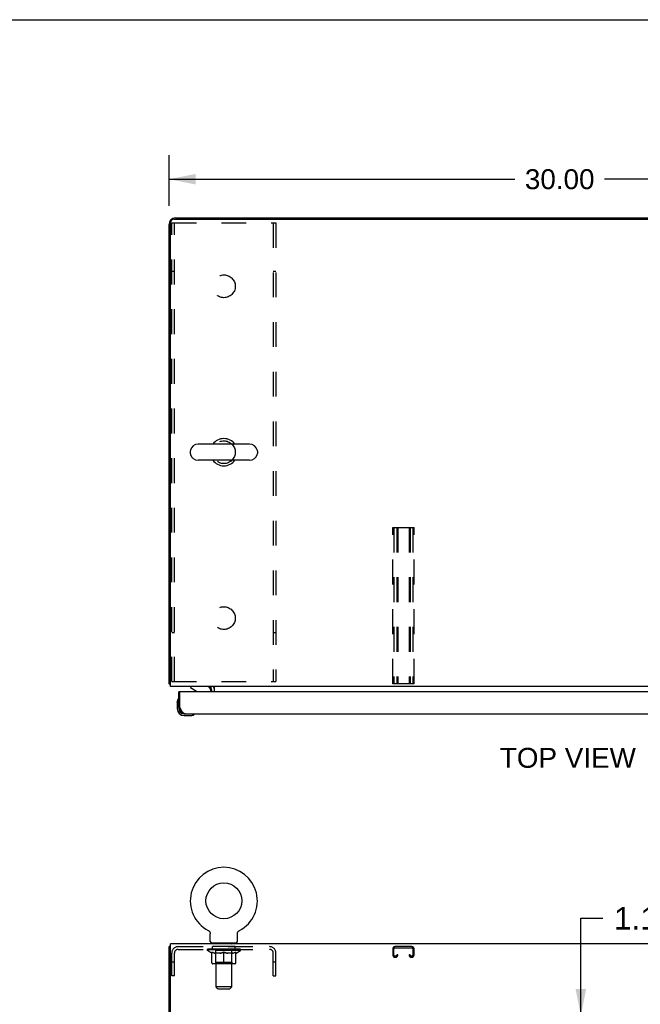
# Model space of a CAD drawing. Header units: inches. Extents: x 0 to 173, y 0 to 112.
# Tile 7 of 13: x 44 to 68, y 74 to 112. Entities that reach past the tile are written whole.
import ezdxf

# ---------------------------------------------------------------- set-up
doc = ezdxf.new("R2010")
doc.units = ezdxf.units.IN
doc.header["$LTSCALE"] = 9.537
doc.header["$MEASUREMENT"] = 0
doc.linetypes.add('HIDDEN', pattern=[0.2, 0.1, -0.1])
doc.layers.get('0').update_dxf_attribs({"linetype": 'CONTINUOUS'})
for name, color, linetype in [('02___PRT_ALL_AXES', 7, 'CONTINUOUS'), ('2PC_BODY', 7, 'CONTINUOUS'), ('DEFAULT_2', 8, 'HIDDEN'), ('DIMENSIONS', 7, 'CONTINUOUS')]:
    doc.layers.add(name, color=color, linetype=linetype)
doc.styles.get("Standard").update_dxf_attribs({"font": 'arial.ttf'})
doc.dimstyles.new('DIMSTYLE_1', dxfattribs={"dimtxt": 0.765, "dimasz": 1.02, "dimexe": 0.09, "dimexo": 0.07, "dimgap": 0.0375, "dimtad": 0, "dimtih": 1, "dimtoh": 1, "dimzin": 4, "dimdsep": 46, "dimtxsty": 'Standard', "dimblk": '_FILLED', "dimblk1": '_FILLED', "dimblk2": '_FILLED', "dimcen": 0.09, "dimazin": 1, "dimtfac": 1, "dimtdec": 3, "dimtofl": 0, "dimtmove": 0, "dimatfit": 3, "dimldrblk": '_FILLED', "dimfxl": 0, "dimtolj": 1, "dimtzin": 4, "dimarcsym": 0})
doc.dimstyles.new('DIMSTYLE_2', dxfattribs={"dimtxt": 0.867, "dimasz": 1.02, "dimexe": 0.09, "dimexo": 0.07, "dimgap": 0.0425, "dimtad": 0, "dimtih": 1, "dimtoh": 1, "dimzin": 4, "dimdsep": 46, "dimtxsty": 'Standard', "dimblk": '_FILLED', "dimblk1": '_FILLED', "dimblk2": '_FILLED', "dimcen": 0.09, "dimazin": 1, "dimtfac": 1, "dimtdec": 3, "dimtofl": 0, "dimtmove": 0, "dimatfit": 3, "dimldrblk": '_FILLED', "dimfxl": 0, "dimtolj": 1, "dimtzin": 4, "dimarcsym": 0})

# ---------------------------------------------------------------- blocks, each defined once
blk = doc.blocks.new('_FILLED')
at = {"color": 0, "linetype": 'ByBlock'}
blk.add_solid([(0, 0), (-1, 0.2), (-1, -0.2)], dxfattribs=at)
blk = doc.blocks.new('*D1')
at = {"layer": '2PC_BODY', "color": 2, "linetype": 'Continuous'}
for p, q in [((50.103, 105.049), (50.103, 106.99)), ((80.103, 105.181), (80.103, 106.99)), ((50.103, 106.072), (63.384, 106.072)), ((80.103, 106.072), (66.822, 106.072))]:
    blk.add_line(p, q, dxfattribs=at)
at = {"layer": '2PC_BODY', "color": 2, "linetype": 'Continuous', "xscale": 1.02, "yscale": 1.02, "zscale": 1.02, "rotation": 180}
blk.add_blockref('_FILLED', (50.103, 106.072), dxfattribs=at)
at = {"layer": '2PC_BODY', "color": 2, "linetype": 'Continuous', "xscale": 1.02, "yscale": 1.02, "zscale": 1.02}
blk.add_blockref('_FILLED', (80.103, 106.072), dxfattribs=at)
at = {"layer": '2PC_BODY', "color": 2, "linetype": 'Continuous', "insert": (65.103, 106.454), "char_height": 0.765, "width": 2.67323, "attachment_point": 2, "line_spacing_factor": 0.9}
blk.add_mtext('30.00', dxfattribs=at)
blk = doc.blocks.new('*D14')
at = {"layer": 'DIMENSIONS', "color": 2, "linetype": 'Continuous'}
for p, q in [((65.916, 73.938), (65.916, 77.674)), ((65.916, 77.674), (66.757, 77.674)), ((65.916, 72.813), (65.916, 70.773))]:
    blk.add_line(p, q, dxfattribs=at)
at = {"layer": 'DIMENSIONS', "color": 2, "linetype": 'Continuous', "xscale": 1.02, "yscale": 1.02, "zscale": 1.02}
for p, rotation in [((65.916, 73.938), 270), ((65.916, 72.813), 90)]:
    blk.add_blockref('_FILLED', p, dxfattribs=dict(at, rotation=rotation))
at = {"layer": 'DIMENSIONS', "color": 2, "linetype": 'Continuous', "insert": (67.191, 78.108), "char_height": 0.867, "width": 2.35605, "attachment_point": 1, "line_spacing_factor": 0.9}
blk.add_mtext('1.13', dxfattribs=at)

msp = doc.modelspace()

# ---------------------------------------------------------------- linework, layer by layer
at = {"color": 7, "linetype": 'Continuous'}
for p, q in [((0, 112.2), (173.4, 112.2)), ((53.194, 95.888), (51.219, 95.888)), ((50.919, 95.625), (50.919, 95.538)), ((53.494, 95.625), (53.494, 95.538)), ((53.194, 95.276), (51.219, 95.276)), ((50.155, 86.686), (50.103, 86.686)), ((50.54, 86.378), (50.478, 86.378)), ((50.92, 86.582), (50.92, 86.543)), ((50.92, 86.543), (51.158, 86.405)), ((51.707, 86.378), (51.707, 86.425)), ((51.744, 86.581), (51.71, 86.546)), ((50.418, 85.983), (50.421, 86.021)), ((50.418, 85.983), (50.418, 85.727)), ((50.464, 86.118), (50.464, 86.118)), ((50.478, 85.77), (50.478, 85.727)), ((50.478, 85.77), (50.52, 85.77)), ((50.681, 85.524), (50.724, 85.524)), ((51.066, 85.509), (51.07, 85.509)), ((51.07, 85.509), (51.071, 85.51)), ((50.681, 85.464), (50.937, 85.464)), ((51.607, 77.207), (51.612, 77.204)), ((51.607, 77.207), (51.607, 77.207)), ((51.608, 77.206), (51.61, 77.205)), ((51.612, 77.204), (51.616, 77.202)), ((51.616, 77.202), (51.62, 77.199)), ((51.62, 77.199), (51.625, 77.196)), ((51.625, 77.196), (51.629, 77.193)), ((51.629, 77.193), (51.633, 77.189)), ((51.633, 77.189), (51.637, 77.186)), ((51.637, 77.186), (51.641, 77.182)), ((51.641, 77.182), (51.644, 77.179)), ((51.644, 77.179), (51.648, 77.175)), ((52.766, 77.175), (52.769, 77.179)), ((52.769, 77.179), (52.773, 77.182)), ((52.773, 77.182), (52.777, 77.186)), ((52.777, 77.186), (52.781, 77.189)), ((52.781, 77.189), (52.785, 77.193)), ((52.785, 77.193), (52.789, 77.196)), ((52.789, 77.196), (52.793, 77.199)), ((52.793, 77.199), (52.797, 77.202)), ((52.797, 77.202), (52.802, 77.204)), ((52.797, 77.202), (52.799, 77.203)), ((52.802, 77.204), (52.806, 77.207)), ((52.803, 77.205), (52.805, 77.206)), ((52.806, 77.207), (52.806, 77.207)), ((51.651, 77.171), (51.654, 77.167)), ((51.654, 77.167), (51.658, 77.162)), ((51.657, 77.163), (51.66, 77.158)), ((51.66, 77.158), (51.663, 77.154)), ((51.663, 77.154), (51.666, 77.149)), ((51.666, 77.149), (51.668, 77.145)), ((51.668, 77.145), (51.671, 77.14)), ((51.671, 77.14), (51.673, 77.135)), ((51.673, 77.135), (51.675, 77.13)), ((51.676, 77.125), (51.678, 77.12)), ((51.678, 77.12), (51.679, 77.115)), ((51.679, 77.115), (51.68, 77.11)), ((51.68, 77.11), (51.681, 77.105)), ((51.681, 77.105), (51.682, 77.1)), ((51.684, 76.787), (51.684, 77.08)), ((52.73, 77.089), (52.731, 77.095)), ((52.73, 77.084), (52.73, 77.089)), ((52.73, 77.084), (52.73, 77.089)), ((52.73, 77.08), (52.73, 77.084)), ((52.73, 76.787), (52.73, 77.08)), ((52.731, 77.1), (52.732, 77.105)), ((52.731, 77.095), (52.731, 77.1)), ((52.732, 77.105), (52.733, 77.11)), ((52.733, 77.11), (52.734, 77.115)), ((52.734, 77.115), (52.736, 77.12)), ((52.736, 77.12), (52.737, 77.125)), ((52.737, 77.125), (52.739, 77.13)), ((52.739, 77.13), (52.741, 77.135)), ((52.741, 77.135), (52.743, 77.14)), ((52.743, 77.14), (52.745, 77.145)), ((52.745, 77.145), (52.748, 77.149)), ((52.748, 77.149), (52.75, 77.154)), ((52.75, 77.154), (52.753, 77.158)), ((52.753, 77.158), (52.756, 77.163)), ((52.756, 77.162), (52.759, 77.167)), ((52.759, 77.167), (52.762, 77.171)), ((52.762, 77.171), (52.766, 77.175)), ((50.155, 76.584), (50.103, 76.584)), ((51.707, 76.718), (51.707, 76.688)), ((52.707, 76.718), (51.707, 76.718)), ((52.707, 76.718), (52.707, 76.688))]:
    msp.add_line(p, q, dxfattribs=at)
at = {"color": 3, "linetype": 'Continuous'}
for p, q in [((50.28, 104.53), (79.926, 104.53)), ((50.349, 104.582), (79.999, 104.582)), ((50.103, 86.686), (50.103, 104.335)), ((50.155, 86.582), (50.155, 104.405)), ((80.051, 86.582), (50.155, 86.582)), ((50.478, 85.77), (50.478, 86.378)), ((50.52, 85.77), (50.52, 86.358)), ((79.103, 86.378), (50.54, 86.378)), ((51.707, 86.542), (51.708, 86.543)), ((51.708, 86.544), (51.713, 86.55)), ((51.708, 86.543), (51.708, 86.544)), ((51.713, 86.55), (51.714, 86.552)), ((51.749, 86.378), (51.749, 86.439)), ((51.853, 86.378), (51.853, 86.582)), ((50.54, 85.733), (50.533, 85.745)), ((50.546, 85.72), (50.54, 85.733)), ((50.553, 85.708), (50.546, 85.72)), ((50.724, 85.524), (78.919, 85.524)), ((50.103, 4.792), (50.103, 76.584)), ((50.155, 73.508), (50.155, 76.688)), ((80.051, 76.688), (50.155, 76.688))]:
    msp.add_line(p, q, dxfattribs=at)
for points in [[(50.13, 86.671), (50.127, 86.672), (50.123, 86.673), (50.12, 86.674), (50.117, 86.674), (50.115, 86.675), (50.112, 86.676), (50.11, 86.677), (50.108, 86.678), (50.106, 86.679), (50.105, 86.68), (50.104, 86.681), (50.103, 86.683), (50.103, 86.684), (50.103, 86.686)], [(50.155, 86.666), (50.155, 86.666), (50.15, 86.667), (50.146, 86.668), (50.142, 86.669), (50.138, 86.67), (50.13, 86.671)], [(51.706, 86.541), (51.706, 86.541), (51.706, 86.541), (51.706, 86.542), (51.707, 86.542)], [(51.714, 86.552), (51.716, 86.554), (51.717, 86.556), (51.719, 86.559), (51.721, 86.561)], [(51.721, 86.561), (51.723, 86.563), (51.725, 86.566), (51.727, 86.568), (51.73, 86.57), (51.732, 86.573), (51.734, 86.575)], [(51.734, 86.575), (51.737, 86.577), (51.739, 86.578), (51.741, 86.58), (51.743, 86.58)], [(50.533, 85.745), (50.523, 85.764), (50.52, 85.77)], [(50.724, 85.524), (50.721, 85.524), (50.718, 85.524), (50.714, 85.524), (50.711, 85.525), (50.708, 85.526), (50.704, 85.526), (50.701, 85.527), (50.698, 85.529), (50.695, 85.53), (50.691, 85.531), (50.688, 85.533), (50.685, 85.535), (50.681, 85.537), (50.678, 85.539), (50.675, 85.541), (50.671, 85.544), (50.668, 85.546), (50.665, 85.549), (50.662, 85.552), (50.658, 85.555), (50.655, 85.558), (50.652, 85.561), (50.648, 85.564), (50.645, 85.568), (50.642, 85.571), (50.638, 85.575), (50.635, 85.579), (50.632, 85.583), (50.629, 85.587), (50.625, 85.591), (50.622, 85.596), (50.619, 85.6), (50.615, 85.605), (50.612, 85.609), (50.609, 85.614), (50.605, 85.619), (50.602, 85.624), (50.599, 85.629), (50.596, 85.634), (50.592, 85.64), (50.589, 85.645), (50.586, 85.65), (50.582, 85.656), (50.579, 85.661), (50.576, 85.667), (50.572, 85.673), (50.569, 85.679), (50.566, 85.684), (50.563, 85.69), (50.559, 85.696), (50.556, 85.702), (50.553, 85.708)]]:
    msp.add_lwpolyline(points, dxfattribs=at)
at = {"color": 7, "linetype": 'Continuous'}
for points in [[(50.464, 86.118), (50.464, 86.117), (50.464, 86.115), (50.463, 86.112)], [(51.071, 85.51), (51.072, 85.51), (51.073, 85.51)], [(51.648, 77.175), (51.651, 77.171), (51.654, 77.167)], [(51.675, 77.13), (51.676, 77.125), (51.678, 77.12)], [(51.682, 77.1), (51.683, 77.095), (51.683, 77.089)], [(51.683, 77.095), (51.683, 77.089), (51.684, 77.084), (51.684, 77.08)]]:
    msp.add_lwpolyline(points, dxfattribs=at)
msp.add_circle((52.207, 78.346), 0.688, dxfattribs=at)
at = {"color": 3, "linetype": 'Continuous'}
for centre, radius, start, end in [((50.349, 104.335), 0.246, 90, 180), ((50.28, 104.405), 0.125, 90, 180), ((50.54, 86.358), 0.02, 90, 180), ((51.606, 86.439), 0.142, 0, 90), ((50.724, 85.77), 0.246, 180, 270)]:
    msp.add_arc(centre, radius, start, end, dxfattribs=at)
at = {"color": 7, "linetype": 'Continuous'}
for centre, radius, start, end in [((52.207, 95.582), 0.523, 35.8102, 144.1898), ((51.219, 95.582), 0.306, 90, 164.3697), ((53.194, 95.582), 0.306, 15.6303, 90), ((51.063, 95.625), 0.144, 164.3697, 180), ((51.063, 95.538), 0.144, 180, 195.6303), ((51.219, 95.582), 0.306, 195.6303, 270), ((53.194, 95.582), 0.306, 270, 344.3697), ((53.35, 95.625), 0.144, 0, 15.6303), ((53.35, 95.538), 0.144, 344.3697, 360), ((52.207, 95.582), 0.523, 215.8091, 324.1909), ((51.108, 86.318), 0.1, 36.5468, 59.908), ((51.55, 86.425), 0.157, 0, 90), ((51.606, 86.439), 0.246, 0, 35.3265), ((50.668, 85.983), 0.25, 149.1101, 180), ((50.466, 86.104), 0.015, 96.3796, 149.1101), ((50.463, 86.104), 0.015, 0, 83.6204), ((50.681, 85.727), 0.263, 180, 270), ((50.681, 85.727), 0.203, 180, 270), ((50.937, 85.714), 0.25, 270, 300.8899), ((51.058, 85.509), 0.015, 6.3796, 90), ((51.058, 85.512), 0.015, 300.8899, 353.6204), ((52.207, 78.346), 1.288, 297.7005, 242.2995), ((51.753, 76.787), 0.069, 180, 270), ((52.661, 76.787), 0.069, 270, 360)]:
    msp.add_arc(centre, radius, start, end, dxfattribs=at)
at = {"layer": '02___PRT_ALL_AXES', "color": 8, "linetype": 'HIDDEN'}
for p, q in [((51.769, 76.48), (51.769, 76.584)), ((52.644, 76.584), (51.769, 76.584)), ((52.644, 76.48), (51.769, 76.48)), ((52.644, 76.48), (52.644, 76.584))]:
    msp.add_line(p, q, dxfattribs=at)
for centre in [(52.207, 101.957), (52.207, 95.582), (52.207, 89.207)]:
    msp.add_circle(centre, 0.438, dxfattribs=at)
at = {"layer": 'DEFAULT_2', "color": 8, "linetype": 'HIDDEN'}
for p, q in [((50.207, 86.769), (50.207, 104.394)), ((50.207, 104.394), (54.207, 104.394)), ((50.311, 86.769), (50.311, 104.394)), ((54.103, 104.394), (54.103, 86.769)), ((54.207, 104.394), (54.207, 86.769)), ((50.311, 102.519), (50.207, 102.519)), ((54.207, 102.519), (54.103, 102.519)), ((58.696, 86.686), (58.696, 92.686)), ((58.696, 92.686), (59.509, 92.686)), ((58.736, 92.686), (58.736, 86.686)), ((58.844, 92.686), (58.844, 86.686)), ((58.884, 92.686), (58.884, 86.686)), ((59.321, 92.686), (59.321, 86.686)), ((59.361, 92.686), (59.361, 86.686)), ((59.469, 92.686), (59.469, 86.686)), ((59.509, 86.686), (59.509, 92.686)), ((50.311, 88.644), (50.207, 88.644)), ((54.207, 88.644), (54.103, 88.644)), ((50.207, 86.769), (54.207, 86.769)), ((59.509, 86.686), (58.696, 86.686)), ((51.615, 77.203), (51.616, 77.202)), ((52.806, 77.207), (52.806, 77.207)), ((50.453, 76.584), (53.96, 76.584)), ((50.453, 76.48), (53.96, 76.48)), ((51.573, 76.441), (51.573, 76.488)), ((51.733, 76.33), (51.573, 76.441)), ((52.84, 76.441), (51.573, 76.441)), ((51.583, 76.482), (51.583, 76.488)), ((51.592, 76.478), (51.592, 76.482)), ((51.592, 76.478), (52.822, 76.478)), ((51.601, 76.478), (51.601, 76.482)), ((51.602, 76.478), (51.602, 76.482)), ((51.612, 76.482), (51.612, 76.488)), ((51.628, 76.478), (51.628, 76.482)), ((51.63, 76.478), (51.63, 76.482)), ((51.658, 76.482), (51.658, 76.488)), ((51.673, 76.478), (51.673, 76.482)), ((51.675, 76.478), (51.675, 76.482)), ((51.88, 76.481), (51.678, 76.481)), ((51.722, 76.482), (51.722, 76.488)), ((51.723, 76.478), (51.723, 76.481)), ((51.724, 76.478), (51.724, 76.481)), ((51.727, 76.478), (51.727, 76.481)), ((51.734, 76.478), (51.734, 76.482)), ((51.734, 76.478), (51.734, 76.481)), ((51.737, 76.478), (51.737, 76.482)), ((51.741, 76.478), (51.741, 76.482)), ((51.745, 76.478), (51.745, 76.481)), ((51.759, 76.478), (51.759, 76.481)), ((51.777, 76.478), (51.777, 76.481)), ((51.778, 76.478), (51.778, 76.484)), ((51.798, 76.478), (51.798, 76.481)), ((51.798, 76.478), (51.798, 76.481)), ((51.8, 76.482), (51.8, 76.488)), ((51.809, 76.478), (51.809, 76.482)), ((51.813, 76.478), (51.813, 76.482)), ((51.823, 76.478), (51.823, 76.481)), ((51.834, 76.478), (51.834, 76.485)), ((51.85, 76.478), (51.85, 76.481)), ((51.853, 76.478), (51.853, 76.481)), ((51.88, 76.478), (51.88, 76.481)), ((51.947, 76.481), (51.885, 76.481)), ((51.89, 76.482), (51.89, 76.488)), ((51.894, 76.718), (51.894, 76.688)), ((51.894, 75.97), (51.894, 76.438)), ((51.897, 76.478), (51.897, 76.482)), ((51.902, 76.478), (51.902, 76.482)), ((51.907, 75.037), (51.907, 76.684)), ((51.908, 76.478), (51.908, 76.487)), ((51.912, 76.478), (51.912, 76.481)), ((51.923, 76.478), (51.923, 76.481)), ((51.947, 76.478), (51.947, 76.481)), ((52.022, 76.481), (51.963, 76.481)), ((51.983, 76.478), (51.983, 76.481)), ((51.99, 76.482), (51.99, 76.488)), ((51.994, 76.478), (51.994, 76.482)), ((51.996, 76.478), (51.996, 76.487)), ((51.999, 76.478), (51.999, 76.482)), ((52.006, 76.478), (52.006, 76.482)), ((52.022, 76.478), (52.022, 76.481)), ((52.102, 76.481), (52.048, 76.481)), ((52.061, 76.478), (52.061, 76.481)), ((52.092, 76.481), (52.207, 76.488)), ((52.097, 76.482), (52.097, 76.488)), ((52.097, 76.482), (52.097, 76.488)), ((52.097, 76.488), (52.097, 76.488)), ((52.097, 76.478), (52.097, 76.482)), ((52.101, 76.478), (52.101, 76.482)), ((52.102, 76.478), (52.102, 76.481)), ((52.103, 76.478), (52.103, 76.482)), ((52.186, 76.481), (52.138, 76.481)), ((52.143, 76.478), (52.143, 76.481)), ((52.186, 76.478), (52.186, 76.481)), ((52.204, 76.482), (52.204, 76.482)), ((52.204, 76.478), (52.204, 76.482)), ((52.204, 76.478), (52.204, 76.482)), ((52.207, 76.482), (52.207, 76.488)), ((52.209, 76.478), (52.209, 76.482)), ((52.209, 76.478), (52.209, 76.482)), ((52.209, 76.482), (52.209, 76.482)), ((52.211, 76.481), (52.276, 76.481)), ((52.228, 76.478), (52.228, 76.481)), ((52.244, 76.481), (52.244, 76.486)), ((52.244, 76.486), (52.321, 76.481)), ((52.265, 76.481), (52.265, 76.485)), ((52.27, 76.478), (52.27, 76.481)), ((52.311, 76.478), (52.311, 76.482)), ((52.311, 76.478), (52.311, 76.481)), ((52.311, 76.481), (52.366, 76.481)), ((52.312, 76.478), (52.312, 76.482)), ((52.316, 76.482), (52.316, 76.488)), ((52.316, 76.488), (52.317, 76.488)), ((52.316, 76.478), (52.316, 76.482)), ((52.317, 76.482), (52.317, 76.488)), ((52.353, 76.478), (52.353, 76.481)), ((52.392, 76.478), (52.392, 76.481)), ((52.392, 76.481), (52.451, 76.481)), ((52.407, 76.478), (52.407, 76.482)), ((52.415, 76.478), (52.415, 76.482)), ((52.417, 76.478), (52.417, 76.487)), ((52.42, 76.478), (52.42, 76.482)), ((52.423, 76.482), (52.423, 76.488)), ((52.431, 76.478), (52.431, 76.481)), ((52.467, 76.478), (52.467, 76.481)), ((52.467, 76.481), (52.529, 76.481)), ((52.491, 76.478), (52.491, 76.481)), ((52.502, 76.478), (52.502, 76.481)), ((52.506, 76.478), (52.506, 76.487)), ((52.507, 75.037), (52.507, 76.684)), ((52.512, 76.478), (52.512, 76.482)), ((52.517, 76.478), (52.517, 76.482)), ((52.519, 76.718), (52.519, 76.688)), ((52.519, 75.97), (52.519, 76.438)), ((52.523, 76.482), (52.523, 76.488)), ((52.534, 76.478), (52.534, 76.481)), ((52.534, 76.481), (52.735, 76.481)), ((52.561, 76.478), (52.561, 76.481)), ((52.564, 76.478), (52.564, 76.481)), ((52.579, 76.478), (52.579, 76.485)), ((52.591, 76.478), (52.591, 76.481)), ((52.6, 76.478), (52.6, 76.482)), ((52.604, 76.478), (52.604, 76.482)), ((52.614, 76.482), (52.614, 76.488)), ((52.615, 76.478), (52.615, 76.481)), ((52.615, 76.478), (52.615, 76.481)), ((52.636, 76.478), (52.636, 76.484)), ((52.636, 76.478), (52.636, 76.481)), ((52.654, 76.478), (52.654, 76.481)), ((52.668, 76.478), (52.668, 76.481)), ((52.673, 76.478), (52.673, 76.482)), ((52.676, 76.478), (52.676, 76.482)), ((52.68, 76.478), (52.68, 76.482)), ((52.68, 76.478), (52.68, 76.481)), ((52.681, 76.33), (52.84, 76.441)), ((52.687, 76.478), (52.687, 76.481)), ((52.69, 76.478), (52.69, 76.481)), ((52.69, 76.478), (52.69, 76.481)), ((52.692, 76.482), (52.692, 76.488)), ((52.738, 76.478), (52.738, 76.482)), ((52.741, 76.478), (52.741, 76.482)), ((52.755, 76.482), (52.755, 76.488)), ((52.784, 76.478), (52.784, 76.482)), ((52.786, 76.478), (52.786, 76.482)), ((52.802, 76.482), (52.802, 76.488)), ((52.812, 76.478), (52.812, 76.482)), ((52.813, 76.478), (52.813, 76.482)), ((52.822, 76.478), (52.822, 76.482)), ((52.83, 76.482), (52.83, 76.488)), ((52.84, 76.441), (52.84, 76.488)), ((58.696, 76.504), (58.696, 76.258)), ((58.736, 76.258), (58.736, 76.504)), ((59.429, 76.584), (58.776, 76.584)), ((58.776, 76.544), (59.429, 76.544)), ((59.469, 76.504), (59.469, 76.258)), ((59.509, 76.258), (59.509, 76.504)), ((50.207, 75.459), (50.207, 76.338)), ((50.311, 75.459), (50.311, 76.338)), ((51.733, 76.33), (51.743, 76.33)), ((51.743, 75.967), (51.743, 76.373)), ((52.065, 76.33), (51.886, 76.33)), ((52.207, 75.962), (52.207, 76.374)), ((52.528, 76.33), (52.348, 76.33)), ((52.67, 75.967), (52.67, 76.373)), ((52.67, 76.33), (52.681, 76.33)), ((54.103, 75.459), (54.103, 76.338)), ((54.207, 75.459), (54.207, 76.338)), ((58.804, 76.218), (58.776, 76.218)), ((58.776, 76.178), (58.804, 76.178)), ((58.844, 76.272), (58.844, 76.258)), ((58.884, 76.272), (58.844, 76.272)), ((58.884, 76.258), (58.884, 76.272)), ((59.321, 76.272), (59.321, 76.258)), ((59.361, 76.272), (59.321, 76.272)), ((59.361, 76.258), (59.361, 76.272)), ((59.429, 76.218), (59.401, 76.218)), ((59.401, 76.178), (59.429, 76.178)), ((50.311, 75.989), (50.207, 75.989)), ((52.633, 75.93), (51.78, 75.93)), ((51.894, 75.97), (51.854, 75.93)), ((52.519, 75.97), (51.894, 75.97)), ((52.207, 75.931), (52.207, 75.967)), ((52.207, 75.956), (52.207, 75.962)), ((52.519, 75.97), (52.559, 75.93)), ((54.207, 75.989), (54.103, 75.989)), ((50.311, 75.459), (50.207, 75.459)), ((54.103, 75.459), (54.207, 75.459)), ((51.976, 74.968), (51.907, 75.037)), ((52.507, 75.037), (51.907, 75.037)), ((51.976, 74.968), (52.438, 74.968)), ((52.438, 74.968), (52.507, 75.037))]:
    msp.add_line(p, q, dxfattribs=at)
for points in [[(51.743, 76.373), (51.769, 76.363), (51.794, 76.354), (51.819, 76.347), (51.844, 76.34), (51.869, 76.334), (51.893, 76.33)], [(51.886, 76.33), (51.862, 76.335), (51.839, 76.34), (51.815, 76.347), (51.791, 76.354), (51.767, 76.363), (51.743, 76.372)], [(52.056, 76.33), (52.081, 76.334), (52.106, 76.34), (52.13, 76.347), (52.156, 76.355), (52.181, 76.364), (52.207, 76.374)], [(52.207, 76.372), (52.182, 76.362), (52.158, 76.354), (52.135, 76.347), (52.112, 76.34), (52.088, 76.334), (52.065, 76.33)], [(52.207, 76.374), (52.233, 76.364), (52.258, 76.355), (52.283, 76.347), (52.308, 76.34), (52.333, 76.334), (52.358, 76.33)], [(52.348, 76.33), (52.325, 76.335), (52.301, 76.34), (52.278, 76.347), (52.255, 76.354), (52.231, 76.363), (52.207, 76.372)], [(52.52, 76.33), (52.545, 76.334), (52.57, 76.34), (52.594, 76.347), (52.619, 76.355), (52.645, 76.363), (52.67, 76.373)], [(52.67, 76.372), (52.646, 76.363), (52.622, 76.354), (52.598, 76.347), (52.574, 76.34), (52.551, 76.335), (52.528, 76.33)], [(52.207, 75.93), (52.207, 75.93), (52.207, 75.931)], [(52.207, 75.93), (52.207, 75.93), (52.207, 75.931)]]:
    msp.add_lwpolyline(points, dxfattribs=at)
for centre, radius, start, end in [((50.453, 76.338), 0.246, 90, 180), ((50.453, 76.338), 0.142, 90, 180), ((51.854, 76.438), 0.0398, 0, 90), ((51.872, 76.684), 0.0345, 0, 90), ((52.541, 76.684), 0.0345, 90, 180), ((52.559, 76.438), 0.0398, 90, 180), ((53.96, 76.338), 0.246, 0, 90), ((53.96, 76.338), 0.142, 0, 90), ((58.776, 76.504), 0.08, 90, 180), ((58.776, 76.504), 0.04, 90, 180), ((59.429, 76.504), 0.08, 0, 90), ((59.429, 76.504), 0.04, 0, 90), ((58.776, 76.258), 0.08, 180, 270), ((58.776, 76.258), 0.04, 180, 270), ((58.804, 76.258), 0.08, 270, 360), ((58.804, 76.258), 0.04, 270, 360), ((59.401, 76.258), 0.08, 180, 270), ((59.401, 76.258), 0.04, 180, 270), ((59.429, 76.258), 0.08, 270, 360), ((59.429, 76.258), 0.04, 270, 360), ((51.78, 75.967), 0.0371, 180, 270), ((52.633, 75.967), 0.0371, 270, 360)]:
    msp.add_arc(centre, radius, start, end, dxfattribs=at)
for centre, major_axis, ratio, start_param, end_param in [((52.207, 76.488), (0.633, 0.007), 0.05963, 2.96643, 3.140963), ((51.554, 76.476), (0.198, 0), 0.060556, 0.430652, 1.470503), ((52.207, 76.488), (0.633, 0), 0.060556, -3.141593, -2.96706), ((51.554, 76.47), (0.198, 0.002), 0.05963, 1.376596, 1.469874), ((52.207, 76.488), (0.633, 0.013), 0.05688, 2.791345, 2.965878), ((51.529, 76.476), (0.198, 0.002), 0.05963, 0.25549, 1.295341), ((51.598, 76.476), (0.198, -0.002), 0.05963, 0.605815, 1.645666), ((52.207, 76.488), (0.633, -0.007), 0.05963, -2.96643, -2.791898), ((51.598, 76.47), (0.198, 0), 0.060556, 1.551758, 1.645036), ((51.529, 76.47), (0.198, 0.004), 0.05688, 1.20151, 1.294789), ((51.599, 76.472), (0.164, 0.002), 0.05963, 1.065228, 1.614276), ((51.579, 76.472), (0.164, 0.003), 0.05688, 0.890143, 1.43919), ((51.637, 76.472), (0.164, 0), 0.060556, 1.240391, 1.789438), ((52.207, 76.488), (0.633, 0.019), 0.052395, 2.616403, 2.790936), ((51.526, 76.476), (0.198, 0.004), 0.05688, 0.080405, 1.120256), ((51.66, 76.476), (0.198, -0.004), 0.05688, 0.7809, 1.820751), ((52.207, 76.488), (0.633, -0.013), 0.05688, -2.791345, -2.616812), ((51.66, 76.47), (0.198, -0.002), 0.05963, 1.72692, 1.820198), ((51.526, 76.47), (0.198, 0.006), 0.052395, 1.026568, 1.119847), ((51.579, 76.472), (0.164, 0.005), 0.052395, 0.715201, 1.264248), ((51.693, 76.472), (0.164, -0.002), 0.05963, 1.415553, 1.9646), ((52.207, 76.488), (0.633, 0.025), 0.046319, 2.441654, 2.616187), ((51.74, 76.476), (0.198, -0.006), 0.052395, 0.955842, 1.995693), ((51.543, 76.476), (0.198, 0.006), 0.052395, -0.094537, 0.945314), ((52.207, 76.488), (0.633, -0.019), 0.052395, -2.616403, -2.44187), ((51.74, 76.47), (0.198, -0.004), 0.05688, 1.902006, 1.995284), ((51.543, 76.47), (0.198, 0.008), 0.046319, 0.851819, 0.945098), ((51.597, 76.472), (0.164, 0.006), 0.046319, 0.540452, 1.089499), ((51.764, 76.472), (0.164, -0.003), 0.05688, 1.590638, 2.139686), ((52.207, 76.488), (0.633, 0.029), 0.038841, 2.267123, 2.441656), ((51.833, 76.476), (0.198, -0.008), 0.046319, 1.130591, 2.170442), ((51.58, 76.476), (0.198, 0.008), 0.046319, -0.269286, 0.770565), ((52.207, 76.488), (0.633, -0.025), 0.046319, -2.441654, -2.267121), ((51.833, 76.47), (0.198, -0.006), 0.052395, 2.076947, 2.170226), ((51.58, 76.47), (0.198, 0.009), 0.038841, 0.677289, 0.770567), ((51.634, 76.472), (0.164, 0.008), 0.038841, 0.365921, 0.914969), ((51.848, 76.472), (0.164, -0.005), 0.052395, 1.76558, 2.314627), ((52.207, 76.488), (0.633, 0.033), 0.030195, 2.09281, 2.267343), ((51.938, 76.476), (0.198, -0.009), 0.038841, 1.305122, 2.344973), ((51.636, 76.476), (0.198, 0.009), 0.038841, -0.443817, 0.596034), ((52.207, 76.488), (0.633, -0.029), 0.038841, -2.267123, -2.092591), ((51.938, 76.47), (0.198, -0.008), 0.046319, 2.251696, 2.344975), ((51.636, 76.47), (0.198, 0.01), 0.030195, 0.502975, 0.596254), ((51.688, 76.472), (0.164, 0.009), 0.030195, 0.191608, 0.740655), ((51.944, 76.472), (0.164, -0.006), 0.046319, 1.940329, 2.489376), ((51.709, 76.476), (0.198, 0.01), 0.030195, -0.61813, 0.421721), ((52.207, 76.488), (0.633, 0.036), 0.020645, 1.918687, 2.09322), ((52.051, 76.476), (0.198, -0.01), 0.030195, 1.479435, 2.519286), ((52.207, 76.488), (0.633, -0.033), 0.030195, -2.09281, -1.918277), ((52.051, 76.47), (0.198, -0.009), 0.038841, 2.426227, 2.519505), ((51.709, 76.47), (0.198, 0.011), 0.020645, 0.328852, 0.422131), ((51.758, 76.472), (0.164, 0.009), 0.020645, 0.017485, 0.566532), ((52.047, 76.472), (0.164, -0.008), 0.038841, 2.11486, 2.663907), ((51.798, 76.476), (0.198, 0.011), 0.020645, -0.792253, 0.247598), ((52.207, 76.488), (0.633, 0.038), 0.010478, 1.744704, 1.919237), ((52.169, 76.476), (0.198, -0.011), 0.020645, 1.653558, 2.693409), ((52.207, 76.488), (0.633, -0.036), 0.020645, -1.918687, -1.744154), ((52.169, 76.47), (0.198, -0.01), 0.030195, 2.60054, 2.693819), ((51.798, 76.47), (0.198, 0.012), 0.010478, 0.154869, 0.248148), ((51.842, 76.472), (0.164, 0.01), 0.010478, 6.126688, 6.675735), ((52.156, 76.472), (0.164, -0.009), 0.030195, 2.289173, 2.83822), ((51.899, 76.476), (0.198, 0.012), 0.010478, -0.966236, -0.000846), ((52.287, 76.476), (0.198, -0.012), 0.010478, 1.827541, 2.867392), ((52.207, 76.488), (0.633, -0.038), 0.010478, -1.744704, -1.563007), ((52.287, 76.47), (0.198, -0.011), 0.020645, 2.774664, 2.867942), ((52.265, 76.472), (0.164, -0.009), 0.020645, 2.463296, 3.012344), ((52.126, 76.476), (0.198, 0.012), 0.010478, 0.274201, 1.314052), ((52.04, 76.472), (0.164, 0.01), 0.010478, -0.000483, 0.504314), ((52.01, 76.47), (0.198, 0.012), 0.010478, 0.099668, 0.192946), ((52.207, 76.488), (0.633, 0.038), 0.010478, -1.571421, -1.396888), ((52.404, 76.47), (0.198, -0.012), 0.010478, 2.74231, 2.948646), ((52.374, 76.472), (0.164, -0.01), 0.010478, 2.637279, 3.14189), ((52.245, 76.476), (0.198, 0.011), 0.020645, 0.448184, 1.488034), ((52.148, 76.472), (0.164, 0.009), 0.020645, 0.129249, 0.678296), ((52.126, 76.47), (0.198, 0.011), 0.020645, 0.273651, 0.366929), ((52.514, 76.476), (0.198, -0.012), 0.010478, -3.140747, -2.175357), ((52.207, 76.488), (0.633, 0.036), 0.020645, -1.397439, -1.222906), ((52.207, 76.488), (0.633, -0.038), 0.010478, 1.222355, 1.396888), ((52.363, 76.476), (0.198, 0.01), 0.030195, 0.622307, 1.662158), ((52.258, 76.472), (0.164, 0.009), 0.030195, 0.303372, 0.852419), ((52.571, 76.472), (0.164, -0.01), 0.010478, 2.749043, 3.29809), ((52.615, 76.476), (0.198, -0.011), 0.020645, 2.893995, 3.933846), ((52.245, 76.47), (0.198, 0.01), 0.030195, 0.447774, 0.541052), ((52.615, 76.47), (0.198, -0.012), 0.010478, 2.893445, 2.986723), ((52.207, 76.488), (0.633, 0.033), 0.030195, -1.223315, -1.048783), ((52.207, 76.488), (0.633, -0.036), 0.020645, 1.048373, 1.222906), ((52.476, 76.476), (0.198, 0.009), 0.038841, 0.79662, 1.836471), ((52.366, 76.472), (0.164, 0.008), 0.038841, 0.477686, 1.026733), ((52.655, 76.472), (0.164, -0.009), 0.020645, 2.57506, 3.124108), ((52.704, 76.476), (0.198, -0.01), 0.030195, 2.719872, 3.759723), ((52.58, 76.476), (0.198, 0.008), 0.046319, 0.971151, 2.011002), ((52.363, 76.47), (0.198, 0.009), 0.038841, 0.622087, 0.715366), ((52.704, 76.47), (0.198, -0.011), 0.020645, 2.719462, 2.812741), ((52.207, 76.488), (0.633, 0.029), 0.038841, -1.049002, -0.874469), ((52.207, 76.488), (0.633, -0.033), 0.030195, 0.87425, 1.048783), ((52.47, 76.472), (0.164, 0.006), 0.046319, 0.652216, 1.201263), ((52.674, 76.476), (0.198, 0.006), 0.052395, 1.1459, 2.185751), ((52.725, 76.472), (0.164, -0.009), 0.030195, 2.400937, 2.949985), ((52.778, 76.476), (0.198, -0.009), 0.038841, 2.545558, 3.585409), ((52.565, 76.472), (0.164, 0.005), 0.052395, 0.826965, 1.376012), ((52.476, 76.47), (0.198, 0.008), 0.046319, 0.796618, 0.889896), ((52.778, 76.47), (0.198, -0.01), 0.030195, 2.545339, 2.638617), ((52.753, 76.476), (0.198, 0.004), 0.05688, 1.320842, 2.360692), ((52.207, 76.488), (0.633, 0.025), 0.046319, -0.874471, -0.699939), ((52.207, 76.488), (0.633, -0.029), 0.038841, 0.699936, 0.874469), ((52.834, 76.476), (0.198, -0.008), 0.046319, 2.371028, 3.410879), ((52.78, 76.472), (0.164, -0.008), 0.038841, 2.226624, 2.775671), ((52.816, 76.476), (0.198, 0.002), 0.05963, 1.495927, 2.535778), ((52.65, 76.472), (0.164, 0.003), 0.05688, 1.001907, 1.550954), ((52.871, 76.476), (0.198, -0.006), 0.052395, 2.196279, 3.23613), ((52.58, 76.47), (0.198, 0.006), 0.052395, 0.971367, 1.064645), ((52.816, 76.472), (0.164, -0.006), 0.046319, 2.052093, 2.601141), ((52.86, 76.476), (0.198, 0), 0.060556, 1.671089, 2.71094), ((52.834, 76.47), (0.198, -0.009), 0.038841, 2.371026, 2.464304), ((52.888, 76.476), (0.198, -0.004), 0.05688, 2.021337, 3.061188), ((52.207, 76.488), (0.633, 0.019), 0.052395, -0.699723, -0.52519), ((52.207, 76.488), (0.633, -0.025), 0.046319, 0.525406, 0.699939), ((52.884, 76.476), (0.198, -0.002), 0.05963, 1.846251, 2.886102), ((52.721, 76.472), (0.164, 0.002), 0.05963, 1.176993, 1.72604), ((52.835, 76.472), (0.164, -0.005), 0.052395, 1.877344, 2.426392), ((52.776, 76.472), (0.164, 0), 0.060556, 1.352155, 1.901202), ((52.834, 76.472), (0.164, -0.003), 0.05688, 1.702402, 2.25145), ((52.814, 76.472), (0.164, -0.002), 0.05963, 1.527317, 2.076364), ((52.674, 76.47), (0.198, 0.004), 0.05688, 1.146309, 1.239587), ((52.871, 76.47), (0.198, -0.008), 0.046319, 2.196495, 2.289773), ((52.207, 76.488), (0.633, 0.013), 0.05688, -0.524781, -0.350248), ((52.207, 76.488), (0.633, -0.019), 0.052395, 0.350657, 0.52519), ((52.753, 76.47), (0.198, 0.002), 0.05963, 1.321394, 1.414673), ((52.888, 76.47), (0.198, -0.006), 0.052395, 2.021746, 2.115024), ((52.207, 76.488), (0.633, 0.007), 0.05963, -0.349695, -0.175162), ((52.207, 76.488), (0.633, -0.013), 0.05688, 0.175715, 0.350248), ((52.816, 76.47), (0.198, 0), 0.060556, 1.496556, 1.589835), ((52.884, 76.47), (0.198, -0.004), 0.05688, 1.846804, 1.940083), ((52.86, 76.47), (0.198, -0.002), 0.05963, 1.671719, 1.764997), ((52.207, 76.488), (0.633, 0), 0.060556, -0.174533, 0), ((52.207, 76.488), (0.633, -0.007), 0.05963, 0.000629, 0.175162)]:
    msp.add_ellipse(centre, major_axis=major_axis, ratio=ratio, start_param=start_param, end_param=end_param, dxfattribs=at)

# ---------------------------------------------------------------- texts
at = {"layer": 'DIMENSIONS', "color": 2, "linetype": 'Continuous', "insert": (65.417, 84.222), "char_height": 0.765, "width": 5.21281, "attachment_point": 2, "line_spacing_factor": 0.9}
msp.add_mtext('TOP VIEW', dxfattribs=at)

# ---------------------------------------------------------------- dimensions: what is measured, and where the dimension line sits
at = {"layer": '2PC_BODY', "color": 2, "linetype": 'Continuous'}
dim = msp.add_linear_dim(base=(80.103, 106.072), p1=(50.103, 104.979), p2=(80.103, 107.06), dimstyle='DIMSTYLE_1', dxfattribs=at)
dim.commit()
dim.dimension.update_dxf_attribs({"geometry": '*D1', "text_midpoint": (65.101, 106.067), "dimtype": 160})
at = {"layer": 'DIMENSIONS', "color": 2, "linetype": 'Continuous'}
dim = msp.add_linear_dim(base=(65.915541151, 73.938162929), p1=(75.540224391, 72.813162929), p2=(50.539724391, 73.938162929), angle=90, dimstyle='DIMSTYLE_2', dxfattribs=at)
dim.commit()
dim.dimension.update_dxf_attribs({"geometry": '*D14', "text_midpoint": (68.406117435, 77.669281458), "dimtype": 160})

doc.saveas('drawing.dxf')
